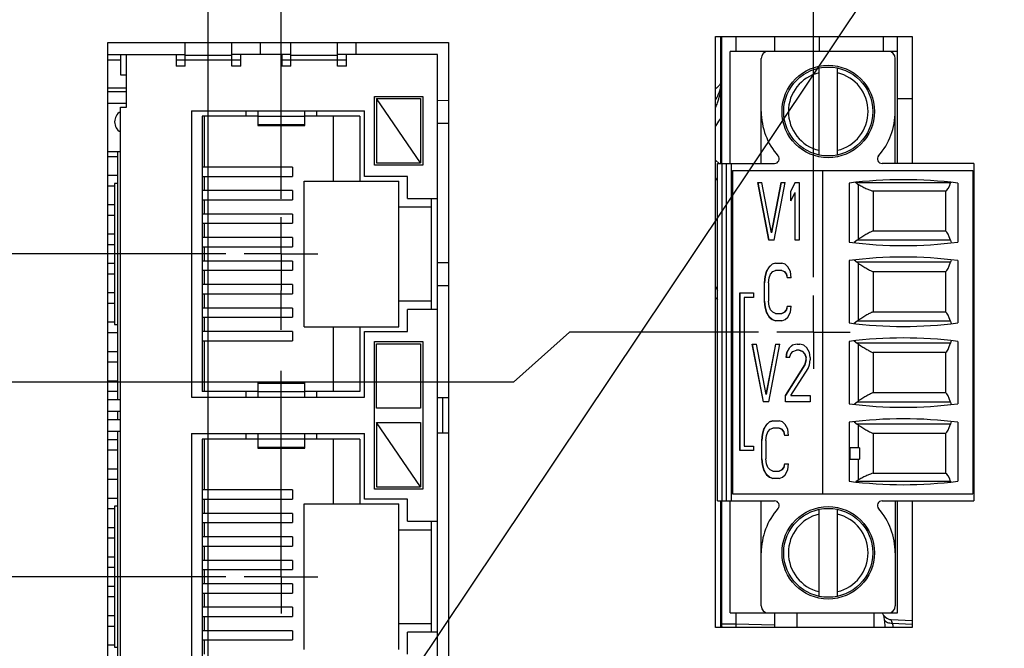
# Model space of a CAD drawing. Header units: inches. Extents: x 0 to 34, y 0 to 22.
# Tile 23 of 36: x 12.5 to 15.9, y 12.4 to 14.5. Entities that reach past the tile are written whole.
import ezdxf

# ---------------------------------------------------------------- set-up
doc = ezdxf.new("R2010")
doc.units = ezdxf.units.IN
doc.header["$LTSCALE"] = 1.87
doc.header["$MEASUREMENT"] = 0
doc.linetypes.add('CENTER', pattern=[0.6, 0.375, -0.075, 0.075, -0.075])
doc.layers.get('0').update_dxf_attribs({"linetype": 'CONTINUOUS'})
for name, color, linetype in [('02___PRT_ALL_AXES', 7, 'CONTINUOUS'), ('DEFAULT_1', 7, 'CENTER'), ('DETAIL', 7, 'CONTINUOUS'), ('DIMENSIONS', 7, 'CONTINUOUS')]:
    doc.layers.add(name, color=color, linetype=linetype)
doc.styles.get("Standard").update_dxf_attribs({"font": 'txt', "width": 0.8})
doc.dimstyles.new('DIMSTYLE_1', dxfattribs={"dimtxt": 0.125, "dimasz": 0.18, "dimexe": 0.125, "dimexo": 0.0625, "dimgap": 0.03125, "dimtad": 0, "dimtih": 1, "dimtoh": 1, "dimlfac": 0.5, "dimzin": 4, "dimdsep": 46, "dimtxsty": 'STANDARD', "dimblk": '_FILLED', "dimblk1": '_FILLED', "dimblk2": '_FILLED', "dimcen": 0.09, "dimazin": 1, "dimtp": 0.001, "dimtm": 0.001, "dimtfac": 1, "dimtofl": 0, "dimtmove": 0, "dimatfit": 3, "dimldrblk": '_FILLED', "dimfxl": 1, "dimtolj": 1, "dimtzin": 4, "dimarcsym": 0})
doc.dimstyles.get("Standard").update_dxf_attribs({"dimtxt": 0.125, "dimasz": 0.18, "dimexe": 0.125, "dimexo": 0.0625, "dimgap": 0.09, "dimtad": 0, "dimtih": 1, "dimtoh": 1, "dimzin": 4, "dimdsep": 46, "dimtxsty": 'STANDARD', "dimblk": '_FILLED', "dimblk1": '_FILLED', "dimblk2": '_FILLED', "dimcen": 0.09, "dimazin": 1, "dimtol": 1, "dimtp": 0.02, "dimtm": 0.02, "dimtfac": 1, "dimtofl": 0, "dimtmove": 0, "dimatfit": 3, "dimldrblk": '_FILLED', "dimfxl": 1, "dimtolj": 1, "dimtzin": 4, "dimarcsym": 0})

# ---------------------------------------------------------------- blocks, each defined once
blk = doc.blocks.new('*D8')
at = {"layer": 'DIMENSIONS', "color": 2, "linetype": 'CONTINUOUS'}
blk.add_line((13.1804, 11.4557), (13.1804, 15.6983), dxfattribs=at)
at = {"layer": 'DIMENSIONS', "color": 2, "linetype": 'CONTINUOUS', "insert": (13.1179, 15.7608), "char_height": 0.125, "width": 0.925, "attachment_point": 1, "rotation": 90, "line_spacing_factor": 0.9}
blk.add_mtext('2.36{\\ftxt.shx;\\W1.000000;\\H0.125000; }[60]', dxfattribs=at)
blk = doc.blocks.new('_FILLED')
at = {"color": 0, "linetype": 'BYBLOCK'}
blk.add_solid([(0, 0), (-1, 0.174), (-1, -0.174)], dxfattribs=at)
blk = doc.blocks.new('*D9')
at = {"layer": 'DIMENSIONS', "color": 2, "linetype": 'CONTINUOUS'}
blk.add_line((13.4284, 13.8987), (13.4284, 15.6983), dxfattribs=at)
at = {"layer": 'DIMENSIONS', "color": 2, "linetype": 'CONTINUOUS', "insert": (13.3659, 15.7608), "char_height": 0.125, "width": 1.125, "attachment_point": 1, "rotation": 90, "line_spacing_factor": 0.9}
blk.add_mtext('2.49{\\ftxt.shx;\\W1.000000;\\H0.125000; }[63.1]', dxfattribs=at)
blk = doc.blocks.new('*D10')
at = {"layer": 'DIMENSIONS', "color": 2, "linetype": 'CONTINUOUS'}
blk.add_line((15.2432, 13.6323), (15.2432, 15.6983), dxfattribs=at)
at = {"layer": 'DIMENSIONS', "color": 2, "linetype": 'CONTINUOUS', "insert": (15.1807, 15.7608), "char_height": 0.125, "width": 1.125, "attachment_point": 1, "rotation": 90, "line_spacing_factor": 0.9}
blk.add_mtext('3.39{\\ftxt.shx;\\W1.000000;\\H0.125000; }[86.2]', dxfattribs=at)
blk = doc.blocks.new('*D23')
at = {"layer": 'DIMENSIONS', "color": 2, "linetype": 'CONTINUOUS'}
blk.add_line((13.2409, 12.6112), (7.6467, 12.6112), dxfattribs=at)
at = {"layer": 'DIMENSIONS', "color": 2, "linetype": 'CONTINUOUS', "insert": (7.5842, 12.6737), "char_height": 0.125, "width": 1.125, "attachment_point": 3, "line_spacing_factor": 0.9}
blk.add_mtext('2.27{\\ftxt.shx;\\W1.000000;\\H0.125000; }[57.6]', dxfattribs=at)
blk = doc.blocks.new('*D24')
at = {"layer": 'DIMENSIONS', "color": 2, "linetype": 'CONTINUOUS'}
blk.add_line((13.2409, 13.7112), (7.6467, 13.7112), dxfattribs=at)
at = {"layer": 'DIMENSIONS', "color": 2, "linetype": 'CONTINUOUS', "insert": (7.5842, 13.7737), "char_height": 0.125, "width": 1.125, "attachment_point": 3, "line_spacing_factor": 0.9}
blk.add_mtext('2.82{\\ftxt.shx;\\W1.000000;\\H0.125000; }[71.6]', dxfattribs=at)
blk = doc.blocks.new('*D25')
at = {"layer": 'DIMENSIONS', "color": 2, "linetype": 'CONTINUOUS'}
for p, q in [((14.4115, 13.4448), (14.2211, 13.2743)), ((15.0556, 13.4448), (14.4115, 13.4448)), ((14.2211, 13.2743), (7.6467, 13.2743))]:
    blk.add_line(p, q, dxfattribs=at)
at = {"layer": 'DIMENSIONS', "color": 2, "linetype": 'CONTINUOUS', "insert": (7.5842, 13.3368), "char_height": 0.125, "width": 1.125, "attachment_point": 3, "line_spacing_factor": 0.9}
blk.add_mtext('2.69{\\ftxt.shx;\\W1.000000;\\H0.125000; }[68.2]', dxfattribs=at)

msp = doc.modelspace()

# ---------------------------------------------------------------- linework, layer by layer
at = {"color": 3, "linetype": 'CONTINUOUS'}
for p, q in [((12.8387, 11.8918), (12.8387, 14.4318)), ((12.8387, 14.4318), (13.9987, 14.4318)), ((13.9987, 14.4318), (13.9987, 11.8918)), ((14.9087, 12.4378), (14.9087, 14.4518)), ((14.9087, 14.4518), (15.5787, 14.4518)), ((15.5787, 14.4518), (15.5787, 14.0193)), ((15.5787, 12.8697), (15.5787, 12.4378)), ((15.5787, 12.4378), (14.9087, 12.4378))]:
    msp.add_line(p, q, dxfattribs=at)
at = {"color": 7, "linetype": 'CONTINUOUS'}
for p, q in [((13.1014, 14.3512), (13.1014, 14.4318)), ((13.2614, 14.3512), (13.2614, 14.4318)), ((13.357, 14.4318), (13.357, 14.3912)), ((13.4614, 14.3512), (13.4614, 14.4318)), ((13.6214, 14.3512), (13.6214, 14.4318)), ((13.6837, 14.4318), (13.6837, 14.3912)), ((14.978, 14.4518), (14.978, 14.4012)), ((15.1093, 14.4518), (15.1093, 14.4012)), ((15.2626, 14.4518), (15.2626, 14.4012)), ((15.4806, 14.4518), (15.4806, 14.4012)), ((15.5293, 14.0193), (15.5293, 14.4518)), ((14.9584, 14.0193), (14.9584, 14.4012)), ((15.5293, 14.4012), (14.9584, 14.4012)), ((12.8387, 14.3912), (13.1014, 14.3912)), ((12.8814, 14.3712), (12.8387, 14.3712)), ((12.8814, 14.3912), (12.8814, 14.3212)), ((12.9014, 14.2112), (12.9014, 14.3912)), ((13.0714, 14.3912), (13.0714, 14.3512)), ((13.2914, 14.3712), (13.0714, 14.3712)), ((13.2614, 14.3872), (13.1014, 14.3872)), ((13.4614, 14.3912), (13.2614, 14.3912)), ((13.2914, 14.3512), (13.2914, 14.3912)), ((13.4314, 14.3912), (13.4314, 14.3512)), ((13.6514, 14.3712), (13.4314, 14.3712)), ((13.6214, 14.3872), (13.4614, 14.3872)), ((13.9614, 14.3912), (13.6214, 14.3912)), ((13.6514, 14.3512), (13.6514, 14.3912)), ((13.9614, 11.9312), (13.9614, 14.3912)), ((15.0647, 14.0193), (15.0647, 14.3776)), ((15.5214, 14.0193), (15.5214, 14.3776)), ((13.1014, 14.3512), (13.0714, 14.3512)), ((13.2914, 14.3512), (13.2614, 14.3512)), ((13.4614, 14.3512), (13.4314, 14.3512)), ((13.6514, 14.3512), (13.6214, 14.3512)), ((15.2616, 14.0482), (15.2616, 14.3447)), ((15.3245, 14.0482), (15.3245, 14.3447)), ((12.8814, 14.3212), (12.9014, 14.3212)), ((12.8387, 14.2773), (12.9014, 14.2773)), ((12.8387, 14.2652), (12.9014, 14.2652)), ((12.8387, 14.2252), (12.9014, 14.2252)), ((13.7474, 14.0132), (13.7474, 14.2472)), ((13.7474, 14.2472), (13.9114, 14.2472)), ((13.7534, 14.2412), (13.7534, 14.0212)), ((13.9034, 14.0212), (13.7534, 14.2412)), ((13.7534, 14.2412), (13.9034, 14.2412)), ((13.9034, 14.2412), (13.9034, 14.0212)), ((13.9114, 14.2472), (13.9114, 14.0132)), ((13.9614, 14.2353), (13.9987, 14.2344)), ((15.5293, 14.2412), (15.5787, 14.2412)), ((12.8814, 12.1112), (12.8814, 14.2112)), ((12.8814, 14.2112), (12.9014, 14.2112)), ((13.1234, 14.1992), (13.1234, 13.2232)), ((13.1234, 14.1992), (13.7134, 14.1992)), ((13.3094, 14.1802), (13.3094, 14.1992)), ((13.3494, 14.1992), (13.3494, 14.1487)), ((13.5094, 14.1487), (13.5094, 14.1992)), ((13.5494, 14.1992), (13.5494, 14.1802)), ((13.7134, 13.9752), (13.7134, 14.1992)), ((13.1594, 14.1802), (13.1594, 13.2422)), ((13.3494, 14.1802), (13.1594, 14.1802)), ((13.1674, 14.0069), (13.1674, 14.1802)), ((13.5094, 14.1796), (13.3494, 14.1796)), ((13.6974, 14.1802), (13.5094, 14.1802)), ((13.6074, 13.9592), (13.6074, 14.1802)), ((13.6974, 14.1802), (13.6974, 13.9592)), ((13.3494, 14.1527), (13.5094, 14.1527)), ((13.3494, 14.1487), (13.5094, 14.1487)), ((13.9614, 14.1571), (13.9987, 14.1563)), ((12.8814, 14.0587), (12.8387, 14.0587)), ((12.8714, 14.0587), (12.8714, 13.2152)), ((12.8387, 14.0432), (12.8714, 14.0432)), ((14.9214, 14.0191), (14.9087, 14.0305)), ((13.468, 14.0069), (13.1594, 14.0069)), ((13.468, 14.0069), (13.468, 13.9755)), ((13.9114, 14.0132), (13.7474, 14.0132)), ((13.7534, 14.0212), (13.9034, 14.0212)), ((14.9151, 12.8697), (14.9151, 14.0193)), ((14.9151, 14.0193), (15.1099, 14.0193)), ((14.9308, 14.0193), (14.9308, 12.8697)), ((14.9466, 12.8697), (14.9466, 14.0193)), ((14.9623, 14.0193), (14.9623, 12.8697)), ((14.9663, 13.9957), (14.9663, 12.8933)), ((14.9663, 13.9957), (15.7852, 13.9957)), ((15.2734, 13.9957), (15.2734, 12.8933)), ((15.7891, 14.0193), (15.4762, 14.0193)), ((15.7852, 13.9957), (15.7852, 12.8933)), ((15.7891, 14.0193), (15.7891, 12.8697)), ((12.8387, 13.9792), (12.8714, 13.9792)), ((13.1594, 13.9755), (13.468, 13.9755)), ((13.1674, 13.9269), (13.1674, 13.9755)), ((13.5074, 13.4632), (13.5074, 13.9592)), ((13.5074, 13.9592), (13.8294, 13.9592)), ((13.8594, 13.9752), (13.7134, 13.9752)), ((13.8294, 13.4632), (13.8294, 13.9592)), ((13.8594, 13.9002), (13.8594, 13.9752)), ((12.8387, 13.9432), (12.8614, 13.9432)), ((12.8614, 13.9512), (12.8614, 13.4712)), ((12.8714, 13.9512), (12.8614, 13.9512)), ((13.468, 13.9269), (13.1594, 13.9269)), ((13.468, 13.9269), (13.468, 13.8955)), ((15.0526, 13.9544), (15.0902, 13.7576)), ((15.0526, 13.9544), (15.0667, 13.9544)), ((15.0907, 13.7576), (15.053, 13.9544)), ((15.0996, 13.7827), (15.0667, 13.9544)), ((15.1326, 13.9544), (15.0996, 13.7827)), ((15.1001, 13.7827), (15.1331, 13.9544)), ((15.1091, 13.7576), (15.1467, 13.9544)), ((15.1326, 13.9544), (15.1467, 13.9544)), ((15.1797, 13.9544), (15.1655, 13.9251)), ((15.1655, 13.8916), (15.1655, 13.9251)), ((15.166, 13.9251), (15.1655, 13.9251)), ((15.166, 13.9251), (15.1801, 13.9544)), ((15.166, 13.8925), (15.166, 13.9251)), ((15.1797, 13.9544), (15.1938, 13.9544)), ((15.1938, 13.9544), (15.1938, 13.7576)), ((15.3639, 13.9524), (15.3639, 13.7516)), ((15.7101, 13.953), (15.3879, 13.953)), ((15.3964, 13.7613), (15.3964, 13.9475)), ((15.4464, 13.9251), (15.4464, 13.7896)), ((15.692, 13.9251), (15.4464, 13.9251)), ((15.692, 13.9251), (15.692, 13.7896)), ((15.734, 13.9524), (15.734, 13.7516)), ((13.1594, 13.8955), (13.468, 13.8955)), ((13.1674, 13.8469), (13.1674, 13.8955)), ((13.8594, 13.9002), (13.9614, 13.9002)), ((13.9414, 13.5222), (13.9414, 13.9002)), ((15.1655, 13.8916), (15.1797, 13.9209)), ((15.1797, 13.7576), (15.1797, 13.9209)), ((15.1801, 13.9209), (15.1797, 13.9209)), ((15.1801, 13.7576), (15.1801, 13.9209)), ((12.8387, 13.8792), (12.8614, 13.8792)), ((13.8294, 13.8712), (13.9414, 13.8712)), ((12.8387, 13.8432), (12.8614, 13.8432)), ((13.468, 13.8469), (13.1594, 13.8469)), ((13.468, 13.8469), (13.468, 13.8155)), ((13.1594, 13.8155), (13.468, 13.8155)), ((13.1674, 13.7669), (13.1674, 13.8155)), ((15.4464, 13.7896), (15.692, 13.7896)), ((12.8387, 13.7792), (12.8614, 13.7792)), ((13.468, 13.7669), (13.1594, 13.7669)), ((13.468, 13.7669), (13.468, 13.7355)), ((15.1091, 13.7576), (15.0902, 13.7576)), ((15.1001, 13.7827), (15.0996, 13.7827)), ((15.1938, 13.7576), (15.1797, 13.7576)), ((15.3912, 13.7576), (15.3816, 13.7497)), ((15.7093, 13.7576), (15.3912, 13.7576)), ((12.8387, 13.7432), (12.8614, 13.7432)), ((13.1594, 13.7355), (13.468, 13.7355)), ((13.1674, 13.6869), (13.1674, 13.7355)), ((15.3639, 13.6886), (15.3639, 13.476)), ((15.3816, 13.6905), (15.3912, 13.6826)), ((15.734, 13.6886), (15.734, 13.476)), ((12.8387, 13.6792), (12.8614, 13.6792)), ((13.468, 13.6869), (13.1594, 13.6869)), ((13.1594, 13.6555), (13.468, 13.6555)), ((13.1674, 13.6069), (13.1674, 13.6555)), ((13.468, 13.6869), (13.468, 13.6555)), ((13.9987, 13.6812), (13.9614, 13.6803)), ((15.0919, 13.6676), (15.0825, 13.6508)), ((15.083, 13.6508), (15.0924, 13.6676)), ((15.1014, 13.676), (15.0919, 13.6676)), ((15.0924, 13.6676), (15.0919, 13.6676)), ((15.0924, 13.6676), (15.1018, 13.676)), ((15.1131, 13.6802), (15.1014, 13.676)), ((15.1018, 13.676), (15.1014, 13.676)), ((15.1037, 13.6508), (15.1131, 13.655)), ((15.1131, 13.6802), (15.1343, 13.6802)), ((15.1348, 13.655), (15.1131, 13.655)), ((15.1461, 13.676), (15.1343, 13.6802)), ((15.1343, 13.655), (15.1437, 13.6508)), ((15.1555, 13.6676), (15.1461, 13.676)), ((15.1649, 13.6508), (15.1555, 13.6676)), ((15.7093, 13.6826), (15.3912, 13.6826)), ((15.3964, 13.4857), (15.3964, 13.6788)), ((12.8387, 13.6432), (12.8614, 13.6432)), ((15.0778, 13.6341), (15.0755, 13.6131)), ((15.0759, 13.6131), (15.0783, 13.6341)), ((15.0825, 13.6508), (15.0778, 13.6341)), ((15.0783, 13.6341), (15.0778, 13.6341)), ((15.0783, 13.6341), (15.083, 13.6508)), ((15.083, 13.6508), (15.0825, 13.6508)), ((15.0896, 13.6131), (15.0919, 13.6299)), ((15.0919, 13.6299), (15.0967, 13.6425)), ((15.0967, 13.6425), (15.1037, 13.6508)), ((15.1437, 13.6508), (15.1508, 13.6425)), ((15.1442, 13.6508), (15.1437, 13.6508)), ((15.1512, 13.6425), (15.1442, 13.6508)), ((15.1508, 13.6425), (15.1531, 13.6299)), ((15.1512, 13.6425), (15.1508, 13.6425)), ((15.1536, 13.6299), (15.1512, 13.6425)), ((15.1672, 13.6299), (15.1531, 13.6299)), ((15.1672, 13.6299), (15.1649, 13.6508)), ((15.4464, 13.6505), (15.4464, 13.514)), ((15.692, 13.6505), (15.4464, 13.6505)), ((15.692, 13.6505), (15.692, 13.514)), ((13.468, 13.6069), (13.1594, 13.6069)), ((13.468, 13.6069), (13.468, 13.5755)), ((13.9987, 13.603), (13.9614, 13.6021)), ((15.0755, 13.5503), (15.0755, 13.6131)), ((15.0759, 13.6131), (15.0755, 13.6131)), ((15.0759, 13.5503), (15.0759, 13.6131)), ((15.0896, 13.6131), (15.0896, 13.5503)), ((12.8387, 13.5792), (12.8614, 13.5792)), ((13.1594, 13.5755), (13.468, 13.5755)), ((13.1674, 13.5269), (13.1674, 13.5755)), ((14.9919, 13.0409), (14.9919, 13.5782)), ((14.9919, 13.5782), (15.0388, 13.5782)), ((14.9924, 13.0409), (14.9924, 13.5782)), ((15.007, 13.5624), (15.007, 13.0566)), ((15.0388, 13.5624), (15.007, 13.5624)), ((15.0388, 13.5782), (15.0388, 13.5624)), ((12.8387, 13.5432), (12.8614, 13.5432)), ((13.468, 13.5269), (13.1594, 13.5269)), ((13.468, 13.5269), (13.468, 13.4955)), ((13.8294, 13.5512), (13.9414, 13.5512)), ((13.8594, 13.4472), (13.8594, 13.5222)), ((13.9614, 13.5222), (13.8594, 13.5222)), ((15.0755, 13.5503), (15.0778, 13.5294)), ((15.0759, 13.5503), (15.0755, 13.5503)), ((15.0783, 13.5294), (15.0759, 13.5503)), ((15.0778, 13.5294), (15.0825, 13.5126)), ((15.0783, 13.5294), (15.0778, 13.5294)), ((15.083, 13.5126), (15.0783, 13.5294)), ((15.0919, 13.5336), (15.0896, 13.5503)), ((15.0967, 13.521), (15.0919, 13.5336)), ((15.1037, 13.5126), (15.0967, 13.521)), ((15.1508, 13.521), (15.1437, 13.5126)), ((15.1442, 13.5126), (15.1512, 13.521)), ((15.1531, 13.5336), (15.1508, 13.521)), ((15.1512, 13.521), (15.1508, 13.521)), ((15.1512, 13.521), (15.1536, 13.5336)), ((15.1531, 13.5336), (15.1672, 13.5336)), ((15.1649, 13.5126), (15.1672, 13.5336)), ((13.1594, 13.4955), (13.468, 13.4955)), ((13.1674, 13.4469), (13.1674, 13.4955)), ((15.0825, 13.5126), (15.0919, 13.4959)), ((15.083, 13.5126), (15.0825, 13.5126)), ((15.0924, 13.4959), (15.083, 13.5126)), ((15.0919, 13.4959), (15.1014, 13.4875)), ((15.0924, 13.4959), (15.0919, 13.4959)), ((15.1018, 13.4875), (15.0924, 13.4959)), ((15.1014, 13.4875), (15.1131, 13.4833)), ((15.1018, 13.4875), (15.1014, 13.4875)), ((15.1132, 13.4834), (15.1018, 13.4875)), ((15.1131, 13.5084), (15.1037, 13.5126)), ((15.1131, 13.5084), (15.1348, 13.5084)), ((15.1437, 13.5126), (15.1343, 13.5084)), ((15.1343, 13.4833), (15.1461, 13.4875)), ((15.1348, 13.5084), (15.1442, 13.5126)), ((15.1442, 13.5126), (15.1437, 13.5126)), ((15.1461, 13.4875), (15.1555, 13.4959)), ((15.1555, 13.4959), (15.1649, 13.5126)), ((15.4464, 13.514), (15.692, 13.514)), ((12.8387, 13.4792), (12.8614, 13.4792)), ((12.8614, 13.4712), (12.8714, 13.4712)), ((13.5074, 13.4632), (13.8294, 13.4632)), ((13.6074, 13.2422), (13.6074, 13.4632)), ((13.6974, 13.4632), (13.6974, 13.2422)), ((15.1343, 13.4833), (15.1131, 13.4833)), ((15.3912, 13.482), (15.3816, 13.4741)), ((15.7093, 13.482), (15.3912, 13.482)), ((12.8387, 13.4432), (12.8714, 13.4432)), ((13.468, 13.4469), (13.1594, 13.4469)), ((13.468, 13.4469), (13.468, 13.4155)), ((13.7134, 13.2232), (13.7134, 13.4472)), ((13.7134, 13.4472), (13.8594, 13.4472)), ((13.1594, 13.4155), (13.468, 13.4155)), ((13.1674, 13.2422), (13.1674, 13.4155)), ((13.7474, 12.9092), (13.7474, 13.4132)), ((13.7474, 13.4132), (13.9114, 13.4132)), ((13.7534, 13.1852), (13.7534, 13.4052)), ((13.7534, 13.4052), (13.9034, 13.4052)), ((13.9034, 13.4052), (13.9034, 13.1852)), ((13.9114, 13.4132), (13.9114, 12.9092)), ((15.0338, 13.4042), (15.0715, 13.2074)), ((15.0338, 13.4042), (15.048, 13.4042)), ((15.0719, 13.2074), (15.0343, 13.4042)), ((15.0809, 13.2325), (15.048, 13.4042)), ((15.1138, 13.4042), (15.0809, 13.2325)), ((15.0814, 13.2325), (15.1143, 13.4042)), ((15.0903, 13.2074), (15.128, 13.4042)), ((15.1138, 13.4042), (15.128, 13.4042)), ((15.1609, 13.3917), (15.1515, 13.3749)), ((15.152, 13.3749), (15.1614, 13.3917)), ((15.1703, 13.4001), (15.1609, 13.3917)), ((15.1614, 13.3917), (15.1609, 13.3917)), ((15.1614, 13.3917), (15.1708, 13.4001)), ((15.1868, 13.4042), (15.1703, 13.4001)), ((15.1708, 13.4001), (15.1703, 13.4001)), ((15.1868, 13.4042), (15.1962, 13.4042)), ((15.2103, 13.4001), (15.1962, 13.4042)), ((15.2197, 13.3917), (15.2103, 13.4001)), ((15.2291, 13.3749), (15.2197, 13.3917)), ((15.3639, 13.413), (15.3639, 13.2004)), ((15.3816, 13.4149), (15.3912, 13.407)), ((15.7093, 13.407), (15.3912, 13.407)), ((15.3964, 13.2101), (15.3964, 13.4032)), ((15.734, 13.413), (15.734, 13.2004)), ((12.8387, 13.3792), (12.8714, 13.3792)), ((15.1515, 13.3749), (15.1491, 13.3582)), ((15.1609, 13.3582), (15.1491, 13.3582)), ((15.1496, 13.3582), (15.152, 13.3749)), ((15.152, 13.3749), (15.1515, 13.3749)), ((15.1609, 13.3582), (15.1656, 13.3707)), ((15.1656, 13.3707), (15.1727, 13.3791)), ((15.1727, 13.3791), (15.1844, 13.3833)), ((15.1943, 13.3833), (15.1844, 13.3833)), ((15.1938, 13.3833), (15.2056, 13.3791)), ((15.2061, 13.3791), (15.1943, 13.3833)), ((15.2056, 13.3791), (15.2127, 13.3707)), ((15.2061, 13.3791), (15.2056, 13.3791)), ((15.2131, 13.3707), (15.2061, 13.3791)), ((15.2127, 13.3707), (15.2174, 13.3582)), ((15.2131, 13.3707), (15.2127, 13.3707)), ((15.2178, 13.3582), (15.2131, 13.3707)), ((15.2174, 13.3498), (15.2174, 13.3582)), ((15.2178, 13.3582), (15.2174, 13.3582)), ((15.2178, 13.3498), (15.2178, 13.3582)), ((15.2315, 13.3582), (15.2291, 13.3749)), ((15.2315, 13.3582), (15.2315, 13.3498)), ((15.4464, 13.3749), (15.4464, 13.2385)), ((15.692, 13.3749), (15.4464, 13.3749)), ((15.692, 13.3749), (15.692, 13.2385)), ((12.8387, 13.3432), (12.8714, 13.3432)), ((15.2127, 13.333), (15.1468, 13.2283)), ((15.1472, 13.2283), (15.2131, 13.333)), ((15.1656, 13.2283), (15.2244, 13.3205)), ((15.2174, 13.3498), (15.2127, 13.333)), ((15.2131, 13.333), (15.2127, 13.333)), ((15.2131, 13.333), (15.2178, 13.3498)), ((15.2178, 13.3498), (15.2174, 13.3498)), ((15.2244, 13.3205), (15.2291, 13.333)), ((15.2291, 13.333), (15.2315, 13.3498)), ((12.8387, 13.2792), (12.8714, 13.2792)), ((13.3494, 13.2737), (13.3494, 13.2232)), ((13.3494, 13.2737), (13.5094, 13.2737)), ((13.5094, 13.2697), (13.3494, 13.2697)), ((13.5094, 13.2232), (13.5094, 13.2737)), ((12.8387, 13.2432), (12.8714, 13.2432)), ((13.1234, 13.2232), (13.7134, 13.2232)), ((13.3494, 13.2422), (13.1594, 13.2422)), ((13.3094, 13.2232), (13.3094, 13.2422)), ((13.3494, 13.2428), (13.5094, 13.2428)), ((13.6974, 13.2422), (13.5094, 13.2422)), ((13.5494, 13.2422), (13.5494, 13.2232)), ((13.9987, 13.2212), (13.9614, 13.2212)), ((13.979, 13.2212), (13.979, 13.1012)), ((15.0814, 13.2325), (15.0809, 13.2325)), ((15.1468, 13.2074), (15.1468, 13.2283)), ((15.1472, 13.2283), (15.1468, 13.2283)), ((15.1472, 13.2074), (15.1472, 13.2283)), ((15.1656, 13.2283), (15.2315, 13.2283)), ((15.2315, 13.2283), (15.2315, 13.2074)), ((15.4464, 13.2385), (15.692, 13.2385)), ((12.8387, 13.2152), (12.8814, 13.2152)), ((13.9034, 13.1852), (13.7534, 13.1852)), ((15.0903, 13.2074), (15.0715, 13.2074)), ((15.2315, 13.2074), (15.1468, 13.2074)), ((15.3912, 13.2064), (15.3816, 13.1985)), ((15.7093, 13.2064), (15.3912, 13.2064)), ((12.8387, 13.1752), (12.8814, 13.1752)), ((12.8714, 13.1752), (12.8714, 13.1472)), ((12.8387, 13.1472), (12.8814, 13.1472)), ((13.7534, 13.1372), (13.7534, 12.9172)), ((13.9034, 12.9172), (13.7534, 13.1372)), ((13.7534, 13.1372), (13.9034, 13.1372)), ((13.9034, 13.1372), (13.9034, 12.9172)), ((15.0828, 13.1303), (15.0734, 13.1135)), ((15.0739, 13.1135), (15.0833, 13.1303)), ((15.0923, 13.1386), (15.0828, 13.1303)), ((15.0833, 13.1303), (15.0828, 13.1303)), ((15.0833, 13.1303), (15.0927, 13.1386)), ((15.104, 13.1428), (15.0923, 13.1386)), ((15.0927, 13.1386), (15.0923, 13.1386)), ((15.0927, 13.1386), (15.1041, 13.1427)), ((15.0946, 13.1135), (15.104, 13.1177)), ((15.104, 13.1428), (15.1252, 13.1428)), ((15.1257, 13.1177), (15.104, 13.1177)), ((15.137, 13.1386), (15.1252, 13.1428)), ((15.1252, 13.1177), (15.1346, 13.1135)), ((15.1351, 13.1135), (15.1257, 13.1177)), ((15.1464, 13.1303), (15.137, 13.1386)), ((15.1558, 13.1135), (15.1464, 13.1303)), ((15.3639, 13.1374), (15.3639, 12.9366)), ((15.3816, 13.1393), (15.3912, 13.1314)), ((15.7093, 13.1314), (15.3912, 13.1314)), ((15.3964, 13.0508), (15.3964, 13.1276)), ((15.734, 13.1374), (15.734, 12.9366)), ((12.8387, 13.1072), (12.8814, 13.1072)), ((12.8714, 13.1072), (12.8714, 12.2636)), ((13.1234, 13.0992), (13.1234, 12.1232)), ((13.1234, 13.0992), (13.7134, 13.0992)), ((13.3094, 13.0802), (13.3094, 13.0992)), ((13.3494, 13.0992), (13.3494, 13.0487)), ((13.5094, 13.0487), (13.5094, 13.0992)), ((13.5494, 13.0992), (13.5494, 13.0802)), ((13.7134, 12.8752), (13.7134, 13.0992)), ((13.9614, 13.1012), (13.9987, 13.1012)), ((15.0687, 13.0968), (15.0664, 13.0758)), ((15.0668, 13.0758), (15.0692, 13.0968)), ((15.0734, 13.1135), (15.0687, 13.0968)), ((15.0692, 13.0968), (15.0687, 13.0968)), ((15.0692, 13.0968), (15.0739, 13.1135)), ((15.0739, 13.1135), (15.0734, 13.1135)), ((15.0805, 13.0758), (15.0828, 13.0926)), ((15.0828, 13.0926), (15.0875, 13.1051)), ((15.0875, 13.1051), (15.0946, 13.1135)), ((15.1346, 13.1135), (15.1417, 13.1051)), ((15.1351, 13.1135), (15.1346, 13.1135)), ((15.1421, 13.1051), (15.1351, 13.1135)), ((15.1417, 13.1051), (15.144, 13.0926)), ((15.1421, 13.1051), (15.1417, 13.1051)), ((15.1445, 13.0926), (15.1421, 13.1051)), ((15.1581, 13.0926), (15.144, 13.0926)), ((15.1581, 13.0926), (15.1558, 13.1135)), ((15.4464, 13.0993), (15.4464, 12.9638)), ((15.692, 13.0993), (15.4464, 13.0993)), ((15.692, 13.0993), (15.692, 12.9638)), ((12.8387, 13.0792), (12.8714, 13.0792)), ((13.1594, 13.0802), (13.1594, 12.1422)), ((13.3494, 13.0802), (13.1594, 13.0802)), ((13.1674, 12.9069), (13.1674, 13.0802)), ((13.5094, 13.0796), (13.3494, 13.0796)), ((13.3494, 13.0527), (13.5094, 13.0527)), ((13.6974, 13.0802), (13.5094, 13.0802)), ((13.6074, 12.8592), (13.6074, 13.0802)), ((13.6974, 13.0802), (13.6974, 12.8592)), ((15.007, 13.0566), (15.0388, 13.0566)), ((15.0388, 13.0566), (15.0388, 13.0409)), ((15.0664, 13.013), (15.0664, 13.0758)), ((15.0668, 13.0758), (15.0664, 13.0758)), ((15.0668, 13.013), (15.0668, 13.0758)), ((15.0805, 13.0758), (15.0805, 13.013)), ((15.3642, 13.0508), (15.3642, 13.0114)), ((15.3993, 13.0508), (15.3642, 13.0508)), ((15.3679, 13.0114), (15.3679, 13.0508)), ((15.3993, 13.0508), (15.3993, 13.0114)), ((12.8387, 13.0432), (12.8714, 13.0432)), ((13.3494, 13.0487), (13.5094, 13.0487)), ((15.0388, 13.0409), (14.9919, 13.0409)), ((15.0664, 13.013), (15.0687, 12.9921)), ((15.0668, 13.013), (15.0664, 13.013)), ((15.0692, 12.9921), (15.0668, 13.013)), ((15.0687, 12.9921), (15.0734, 12.9753)), ((15.0692, 12.9921), (15.0687, 12.9921)), ((15.0739, 12.9753), (15.0692, 12.9921)), ((15.0828, 12.9962), (15.0805, 13.013)), ((15.0875, 12.9837), (15.0828, 12.9962)), ((15.0946, 12.9753), (15.0875, 12.9837)), ((15.1417, 12.9837), (15.1346, 12.9753)), ((15.1351, 12.9753), (15.1421, 12.9837)), ((15.144, 12.9962), (15.1417, 12.9837)), ((15.1421, 12.9837), (15.1417, 12.9837)), ((15.1421, 12.9837), (15.1445, 12.9962)), ((15.144, 12.9962), (15.1581, 12.9962)), ((15.1558, 12.9753), (15.1581, 12.9962)), ((15.3642, 13.0114), (15.3993, 13.0114)), ((15.3964, 12.9415), (15.3964, 13.0114)), ((12.8387, 12.9792), (12.8714, 12.9792)), ((15.0734, 12.9753), (15.0828, 12.9585)), ((15.0739, 12.9753), (15.0734, 12.9753)), ((15.0833, 12.9585), (15.0739, 12.9753)), ((15.0828, 12.9585), (15.0923, 12.9502)), ((15.0833, 12.9585), (15.0828, 12.9585)), ((15.0927, 12.9502), (15.0833, 12.9585)), ((15.0923, 12.9502), (15.104, 12.946)), ((15.0927, 12.9502), (15.0923, 12.9502)), ((15.1041, 12.9461), (15.0927, 12.9502)), ((15.104, 12.9711), (15.0946, 12.9753)), ((15.104, 12.9711), (15.1257, 12.9711)), ((15.1346, 12.9753), (15.1252, 12.9711)), ((15.1252, 12.946), (15.137, 12.9502)), ((15.1257, 12.9711), (15.1351, 12.9753)), ((15.1351, 12.9753), (15.1346, 12.9753)), ((15.137, 12.9502), (15.1464, 12.9585)), ((15.1464, 12.9585), (15.1558, 12.9753)), ((15.4464, 12.9638), (15.692, 12.9638)), ((12.8387, 12.9432), (12.8714, 12.9432)), ((13.7534, 12.9172), (13.9034, 12.9172)), ((15.1252, 12.946), (15.104, 12.946)), ((15.7101, 12.9359), (15.3879, 12.9359)), ((13.468, 12.9069), (13.1594, 12.9069)), ((13.468, 12.9069), (13.468, 12.8755)), ((13.9114, 12.9092), (13.7474, 12.9092)), ((14.9663, 12.8933), (15.7852, 12.8933)), ((12.8387, 12.8792), (12.8714, 12.8792)), ((12.8614, 12.8512), (12.8614, 12.3712)), ((12.8714, 12.8512), (12.8614, 12.8512)), ((13.1594, 12.8755), (13.468, 12.8755)), ((13.1674, 12.8269), (13.1674, 12.8755)), ((13.5074, 12.3632), (13.5074, 12.8592)), ((13.5074, 12.8592), (13.8294, 12.8592)), ((13.8594, 12.8752), (13.7134, 12.8752)), ((13.8294, 12.3632), (13.8294, 12.8592)), ((13.8594, 12.8002), (13.8594, 12.8752)), ((14.9151, 12.8697), (15.1099, 12.8697)), ((14.9584, 12.4878), (14.9584, 12.8697)), ((15.0647, 12.5114), (15.0647, 12.8697)), ((15.4762, 12.8697), (15.7891, 12.8697)), ((15.5214, 12.8697), (15.5214, 12.5114)), ((15.5293, 12.4878), (15.5293, 12.8697)), ((12.8387, 12.8432), (12.8614, 12.8432)), ((13.468, 12.8269), (13.1594, 12.8269)), ((13.468, 12.8269), (13.468, 12.7955)), ((15.2616, 12.5442), (15.2616, 12.8408)), ((15.3245, 12.5442), (15.3245, 12.8408)), ((13.1594, 12.7955), (13.468, 12.7955)), ((13.1674, 12.7469), (13.1674, 12.7955)), ((13.8594, 12.8002), (13.9614, 12.8002)), ((13.9414, 12.4222), (13.9414, 12.8002)), ((12.8387, 12.7792), (12.8614, 12.7792)), ((13.8294, 12.7712), (13.9414, 12.7712)), ((12.8387, 12.7432), (12.8614, 12.7432)), ((13.468, 12.7469), (13.1594, 12.7469)), ((13.1594, 12.7155), (13.468, 12.7155)), ((13.1674, 12.6669), (13.1674, 12.7155)), ((13.468, 12.7469), (13.468, 12.7155)), ((12.8387, 12.6792), (12.8614, 12.6792)), ((13.468, 12.6669), (13.1594, 12.6669)), ((13.468, 12.6669), (13.468, 12.6355)), ((12.8387, 12.6432), (12.8614, 12.6432)), ((13.1594, 12.6355), (13.468, 12.6355)), ((13.1674, 12.5869), (13.1674, 12.6355)), ((13.468, 12.5869), (13.1594, 12.5869)), ((13.468, 12.5869), (13.468, 12.5555)), ((12.8387, 12.5792), (12.8614, 12.5792)), ((13.1594, 12.5555), (13.468, 12.5555)), ((13.1674, 12.5069), (13.1674, 12.5555)), ((12.8387, 12.5432), (12.8614, 12.5432)), ((13.468, 12.5069), (13.1594, 12.5069)), ((13.468, 12.5069), (13.468, 12.4755)), ((14.9584, 12.4878), (15.5293, 12.4878)), ((14.978, 12.4878), (14.978, 12.4496)), ((15.1093, 12.4878), (15.1093, 12.4378)), ((15.1859, 12.4878), (15.1859, 12.4378)), ((15.4489, 12.4378), (15.4489, 12.4878)), ((15.4817, 12.4805), (15.4816, 12.4804)), ((12.8387, 12.4792), (12.8614, 12.4792)), ((13.1594, 12.4755), (13.468, 12.4755)), ((13.1674, 12.4269), (13.1674, 12.4755)), ((13.8294, 12.4512), (13.9414, 12.4512)), ((15.1093, 12.4462), (14.978, 12.4496)), ((15.4824, 12.4733), (15.4839, 12.4642)), ((15.507, 12.4651), (15.5787, 12.4614)), ((15.5083, 12.4601), (15.5111, 12.4534)), ((15.5111, 12.4534), (15.5787, 12.4498)), ((12.8387, 12.4432), (12.8614, 12.4432)), ((13.468, 12.4269), (13.1594, 12.4269)), ((13.468, 12.4269), (13.468, 12.3955)), ((13.8594, 12.3472), (13.8594, 12.4222)), ((13.9614, 12.4222), (13.8594, 12.4222)), ((13.1594, 12.3955), (13.468, 12.3955)), ((13.1674, 12.3469), (13.1674, 12.3955)), ((12.8387, 12.3792), (12.8614, 12.3792)), ((12.8614, 12.3712), (12.8714, 12.3712))]:
    msp.add_line(p, q, dxfattribs=at)
for centre, radius in [((15.293, 14.1965), 0.1575), ((15.293, 14.1965), 0.1516), ((15.293, 12.6925), 0.1575), ((15.293, 12.6925), 0.1516)]:
    msp.add_circle(centre, radius, dxfattribs=at)
for centre, radius, start, end in [((15.0883, 14.3776), 0.0236, 90, 180), ((15.4978, 14.3776), 0.0236, 0, 90), ((15.293, 14.1965), 0.1358, 103.408, 256.592), ((15.293, 14.1965), 0.1358, 283.408, 76.592), ((12.9014, 14.1612), 0.04, 120.3947, 239.6176), ((15.293, 14.1965), 0.2283, 180, 221.3984), ((15.293, 14.1965), 0.2283, 318.6016, 360), ((15.1099, 14.035), 0.0157, 270, 41.3984), ((15.4762, 14.035), 0.0157, 138.6016, 270), ((15.549, 12.5088), 1.4554, 82.6956, 97.3044), ((15.1065, 13.6116), 0.4425, 50.5036, 50.8432), ((15.4237, 13.7187), 0.0506, 122.689, 129.8809), ((15.549, 15.1951), 1.4554, 262.6956, 277.3044), ((15.549, 12.245), 1.4554, 82.6956, 97.3044), ((15.4234, 13.7211), 0.0502, 230.0845, 237.3452), ((15.549, 14.9195), 1.4554, 262.6956, 277.3044), ((15.4237, 13.4431), 0.0506, 122.689, 129.8809), ((15.549, 11.9694), 1.4554, 82.6956, 97.3044), ((15.4234, 13.4455), 0.0502, 230.0845, 237.3452), ((15.549, 14.644), 1.4554, 262.6956, 277.3044), ((15.4237, 13.1675), 0.0506, 122.689, 129.8809), ((15.549, 11.6938), 1.4554, 82.6956, 97.3044), ((15.4234, 13.1699), 0.0502, 230.0845, 237.3452), ((15.549, 14.3802), 1.4554, 262.6956, 277.3044), ((15.1039, 13.2805), 0.4466, 309.1581, 309.4946), ((15.1099, 12.8539), 0.0157, 318.6016, 90), ((15.4762, 12.8539), 0.0157, 90, 221.3984), ((15.293, 12.6925), 0.2283, 138.6016, 180), ((15.293, 12.6925), 0.1358, 103.408, 256.592), ((15.293, 12.6925), 0.1358, 283.408, 76.592), ((15.293, 12.6925), 0.2283, 0, 41.3984), ((15.0883, 12.5114), 0.0236, 180, 270), ((15.4479, 12.4604), 0.0394, 30.6831, 44.6701), ((15.5089, 12.4967), 0.0317, 210.9356, 229.4868), ((15.5088, 12.4966), 0.0315, 210.6831, 267), ((15.4978, 12.5114), 0.0236, 270, 360), ((16.8363, 12.4009), 1.859, 178.4989, 178.8672), ((15.5087, 12.4966), 0.0316, 229.5954, 248.2477), ((15.5087, 12.4968), 0.0317, 248.3568, 266.9215)]:
    msp.add_arc(centre, radius, start, end, dxfattribs=at)
for centre, major_axis, start_param, end_param in [((15.6896, 14.0429), (0, 0.1181), -3.066535, -2.435448), ((15.721, 13.9051), (0, 0.063), 0.660766, 0.706144), ((15.6873, 13.6728), (0, 0.1181), -0.770746, -0.148776), ((15.721, 13.8028), (0, 0.063), -3.912338, -3.696848), ((15.721, 13.6374), (0, 0.063), 0.555255, 0.770746), ((15.6873, 13.7673), (0, 0.1181), -2.992816, -2.370847), ((15.6873, 13.3972), (0, 0.1181), -0.770746, -0.148776), ((15.721, 13.5272), (0, 0.063), -3.912338, -3.696848), ((15.6873, 13.4917), (0, 0.1181), -2.992816, -2.370847), ((15.721, 13.3618), (0, 0.063), 0.555255, 0.770746), ((15.6873, 13.1216), (0, 0.1181), -0.770746, -0.148776), ((15.721, 13.2516), (0, 0.063), -3.912338, -3.696848), ((15.6873, 13.2161), (0, 0.1181), -2.992816, -2.370847), ((15.721, 13.0862), (0, 0.063), 0.555255, 0.770746), ((15.6896, 12.8461), (0, 0.1181), -0.706144, -0.075058), ((15.721, 12.9839), (0, 0.063), -3.847737, -3.802359)]:
    msp.add_ellipse(centre, major_axis=major_axis, ratio=0.266667, start_param=start_param, end_param=end_param, dxfattribs=at)
for points, knots in [([(14.9086, 14.1458), (14.9102, 14.1481), (14.9167, 14.1573), (14.923, 14.1666), (14.9276, 14.1737)], [0, 0, 0, 0, 0.247936, 1, 1, 1, 1]), ([(15.3879, 13.953), (15.3886, 13.9525), (15.3912, 13.9504), (15.3941, 13.9487), (15.3964, 13.9475)], [0, 0, 0, 0, 0.245799, 1, 1, 1, 1]), ([(15.3964, 13.9475), (15.4013, 13.9449), (15.4107, 13.9399), (15.424, 13.9331), (15.4356, 13.928), (15.4431, 13.9257), (15.4464, 13.9251)], [0, 0, 0, 0, 0.304581, 0.578581, 0.813199, 1, 1, 1, 1]), ([(15.4464, 13.7896), (15.443, 13.7885), (15.4355, 13.7852), (15.4238, 13.7786), (15.4105, 13.7704), (15.4012, 13.7645), (15.3964, 13.7613)], [0, 0, 0, 0, 0.188527, 0.424439, 0.697945, 1, 1, 1, 1]), ([(15.3964, 13.6788), (15.4012, 13.6757), (15.4105, 13.6697), (15.4238, 13.6615), (15.4355, 13.655), (15.443, 13.6516), (15.4464, 13.6505)], [0, 0, 0, 0, 0.302059, 0.575569, 0.811478, 1, 1, 1, 1]), ([(15.4464, 13.514), (15.443, 13.5129), (15.4355, 13.5096), (15.4238, 13.503), (15.4105, 13.4948), (15.4012, 13.4889), (15.3964, 13.4857)], [0, 0, 0, 0, 0.188527, 0.424439, 0.697945, 1, 1, 1, 1]), ([(15.3964, 13.4032), (15.4012, 13.4001), (15.4105, 13.3941), (15.4238, 13.3859), (15.4355, 13.3794), (15.443, 13.376), (15.4464, 13.3749)], [0, 0, 0, 0, 0.302059, 0.575569, 0.811478, 1, 1, 1, 1]), ([(15.4464, 13.2385), (15.443, 13.2373), (15.4355, 13.234), (15.4238, 13.2274), (15.4105, 13.2193), (15.4012, 13.2133), (15.3964, 13.2101)], [0, 0, 0, 0, 0.188527, 0.424439, 0.697945, 1, 1, 1, 1]), ([(15.3964, 13.1276), (15.4012, 13.1245), (15.4105, 13.1185), (15.4238, 13.1103), (15.4355, 13.1038), (15.443, 13.1004), (15.4464, 13.0993)], [0, 0, 0, 0, 0.302059, 0.575569, 0.811478, 1, 1, 1, 1]), ([(15.4464, 12.9638), (15.4431, 12.9633), (15.4356, 12.961), (15.424, 12.9558), (15.4107, 12.9491), (15.4013, 12.9441), (15.3964, 12.9415)], [0, 0, 0, 0, 0.186806, 0.421427, 0.695423, 1, 1, 1, 1]), ([(15.3964, 12.9415), (15.3956, 12.9411), (15.3927, 12.9395), (15.3899, 12.9375), (15.3879, 12.9359)], [0, 0, 0, 0, 0.254966, 1, 1, 1, 1]), ([(15.4816, 12.4804), (15.4815, 12.4803), (15.4816, 12.4795), (15.4816, 12.4782), (15.482, 12.4759), (15.4823, 12.4742), (15.4824, 12.4733)], [0, 0, 0, 0, 0.081586, 0.275618, 0.582997, 1, 1, 1, 1]), ([(15.4839, 12.4642), (15.4842, 12.4621), (15.4853, 12.4534), (15.4856, 12.4445), (15.4856, 12.4378)], [0, 0, 0, 0, 0.238452, 1, 1, 1, 1]), ([(15.4839, 12.4642), (15.4863, 12.4603), (15.4952, 12.454), (15.5056, 12.453), (15.5111, 12.4534)], [0, 0, 0, 0, 0.45322, 1, 1, 1, 1]), ([(15.507, 12.4651), (15.5066, 12.4651), (15.5073, 12.4622), (15.5078, 12.4613), (15.5083, 12.4601)], [0, 0, 0, 0, 0.239991, 1, 1, 1, 1])]:
    msp.add_open_spline(points, degree=3, knots=knots, dxfattribs=at)
msp.add_open_spline([(15.5111, 12.4534), (15.5122, 12.4482), (15.5129, 12.443), (15.5134, 12.4378)], degree=3, dxfattribs=at)
at = {"layer": '02___PRT_ALL_AXES', "color": 7, "linetype": 'CONTINUOUS'}
for p, q in [((14.9274, 14.0193), (14.9274, 14.4518)), ((14.9293, 14.4518), (14.9293, 14.0193)), ((14.9151, 13.9611), (14.9087, 13.97)), ((14.9274, 12.4378), (14.9274, 12.8697)), ((14.9293, 12.8697), (14.9293, 12.4378)), ((14.978, 12.4496), (14.9274, 12.4496))]:
    msp.add_line(p, q, dxfattribs=at)
for centre, radius, start, end in [((14.791, 13.525), 0.1396, 26.1325, 32.3641), ((14.9793, 12.4496), 0.05, 180, 193.9135)]:
    msp.add_arc(centre, radius, start, end, dxfattribs=at)
for points, knots in [([(14.909, 14.2365), (14.9143, 14.245), (14.9232, 14.2628), (14.9276, 14.2822), (14.9286, 14.2918)], [0, 0, 0, 0, 0.511475, 1, 1, 1, 1]), ([(14.9286, 14.2984), (14.9284, 14.2975), (14.9273, 14.2938), (14.9254, 14.2905), (14.9237, 14.2881)], [0, 0, 0, 0, 0.235203, 1, 1, 1, 1]), ([(14.9237, 14.2881), (14.9228, 14.2869), (14.9186, 14.2816), (14.9133, 14.2772), (14.909, 14.2741)], [0, 0, 0, 0, 0.223114, 1, 1, 1, 1]), ([(14.909, 14.2096), (14.9113, 14.215), (14.9203, 14.2375), (14.9264, 14.2612), (14.9283, 14.2793)], [0, 0, 0, 0, 0.246108, 1, 1, 1, 1]), ([(14.909, 13.5621), (14.9096, 13.5616), (14.9122, 13.5597), (14.9146, 13.5577), (14.9164, 13.5562)], [0, 0, 0, 0, 0.261452, 1, 1, 1, 1])]:
    msp.add_open_spline(points, degree=3, knots=knots, dxfattribs=at)
at = {"layer": 'DEFAULT_1', "color": 7, "linetype": 'CENTER'}
for p, q in [((13.4284, 13.7112), (13.4284, 13.8362)), ((13.4284, 13.7112), (13.3034, 13.7112)), ((13.4284, 13.7112), (13.4284, 13.5861)), ((13.4284, 13.7112), (13.5535, 13.7112)), ((13.4284, 12.6112), (13.4284, 13.5861)), ((15.2432, 13.4448), (15.2432, 13.5698)), ((15.2432, 13.4448), (15.1181, 13.4448)), ((15.2432, 13.4448), (15.2432, 13.3197)), ((15.2432, 13.4448), (15.3682, 13.4448)), ((13.4284, 12.6112), (13.3034, 12.6112)), ((13.4284, 12.6112), (13.4284, 12.4861)), ((13.4284, 12.6112), (13.5535, 12.6112))]:
    msp.add_line(p, q, dxfattribs=at)

# ---------------------------------------------------------------- dimensions: what is measured, and where the dimension line sits
at = {"layer": 'DIMENSIONS', "color": 2, "linetype": 'CONTINUOUS'}
for feature_location, offset, dtype, origin, picture, middle in [((13.4284, 13.8987), (0, 1.7996), 1, (8.4582, 13.8362), '*D9', (13.4284, 16.3233)), ((15.2432, 13.6323), (0, 2.0659), 1, (8.4582, 13.5698), '*D10', (15.2432, 16.3233)), ((13.1804, 11.4557), (0, 4.2426), 1, (8.4582, 11.3932), '*D8', (13.1804, 16.2233)), ((13.2409, 13.7112), (-5.5942, 0), 0, (13.3034, 8.0728), '*D24', (7.0217, 13.7112)), ((15.0556, 13.4448), (-7.409, -0.1705), 0, (15.1181, 8.0728), '*D25', (7.0217, 13.2743)), ((13.2409, 12.6112), (-5.5942, 0), 0, (13.3034, 8.0728), '*D23', (7.0217, 12.6112))]:
    dim = msp.add_ordinate_dim(feature_location=feature_location, offset=offset, dtype=dtype, origin=origin, dimstyle='DIMSTYLE_1', dxfattribs=at)
    dim.commit()
    dim.dimension.update_dxf_attribs({"geometry": picture, "text_midpoint": middle})

# ---------------------------------------------------------------- leaders
at = {"layer": 'DETAIL', "color": 2, "linetype": 'CONTINUOUS'}
msp.add_leader([(13.3724, 11.5279), (16.2057, 15.7608), (16.3857, 15.7608)], dimstyle='STANDARD', override={"dimtad": 0}, dxfattribs=at)

doc.saveas('drawing.dxf')
